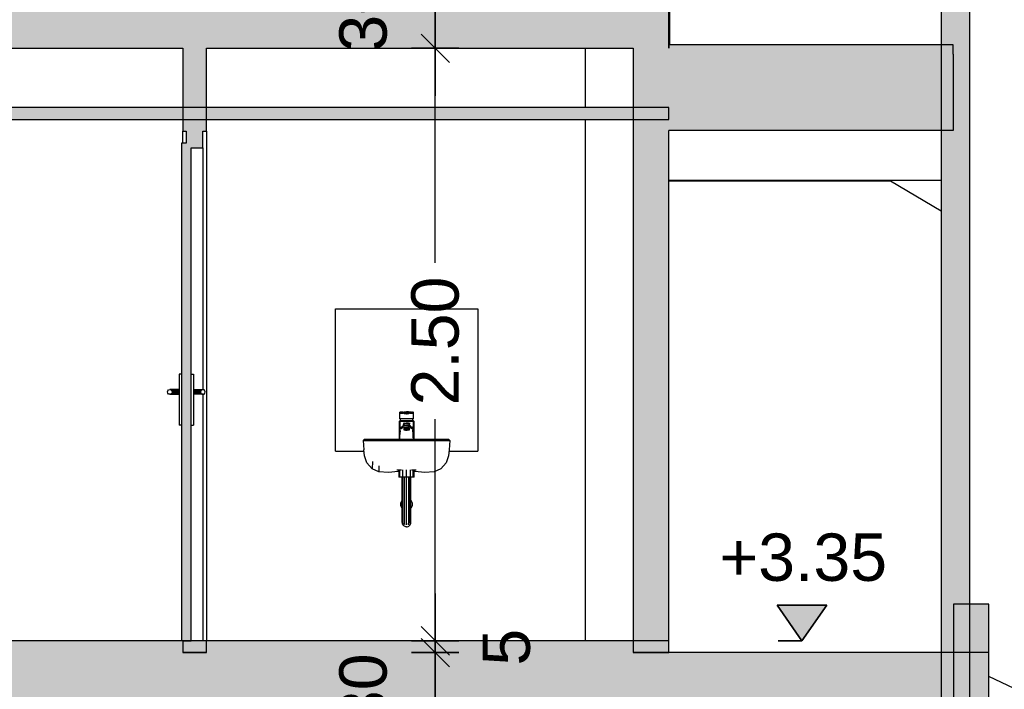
# Model space of a CAD drawing. Header units: metres. Extents: x -1 to 430, y -65 to 31.
# Tile 23 of 69: x 240.86 to 245.01, y -51.79 to -48.97. Entities that reach past the tile are written whole.
import ezdxf

# ---------------------------------------------------------------- set-up
doc = ezdxf.new("R2010")
doc.units = ezdxf.units.M
doc.header["$PDMODE"] = 65
doc.linetypes.add('CONTINUA', pattern=[0])
doc.linetypes.add('PUNKT', pattern=[6.35, 0, -6.35])
doc.layers.add('+++++ CÀLCUL SECCIÓ G', color=7, linetype='CONTINUA', lineweight=25)
doc.layers.add('COTES SECCIÓ G', color=7, linetype='CONTINUA', lineweight=25)
doc.styles.add('ARIAL', font='arial.ttf')
doc.dimstyles.new('DIMSTYLE_4', dxfattribs={"dimtxt": 0.2, "dimasz": 0.2, "dimexe": 0, "dimexo": 1e-06, "dimgap": 0.1, "dimtad": 2, "dimdec": 0, "dimlfac": 100, "dimrnd": 1, "dimzin": 4, "dimdsep": 46, "dimtxsty": 'ARIAL', "dimblk1": 'ALL_ML_STRICH', "dimblk2": 'ALL_ML_STRICH', "dimsah": 1, "dimcen": 0, "dimse1": 1, "dimse2": 1, "dimclrd": 2, "dimclre": 2, "dimclrt": 2, "dimadec": 0, "dimazin": 0, "dimtfac": 1, "dimtdec": 0, "dimtix": 1, "dimtmove": 2, "dimatfit": 3, "dimfxl": 0, "dimtvp": 1.2, "dimtzin": 0, "dimlwd": 0, "dimlwe": 35, "dimarcsym": 0})
doc.dimstyles.new('DIMSTYLE_5', dxfattribs={"dimtxt": 0.2, "dimasz": 0.2, "dimexe": 0, "dimexo": 1e-06, "dimgap": 0.1, "dimtad": 0, "dimrnd": 0.01, "dimzin": 4, "dimdsep": 46, "dimtxsty": 'ARIAL', "dimblk1": 'ALL_ML_STRICH', "dimblk2": 'ALL_ML_STRICH', "dimsah": 1, "dimcen": 0, "dimse1": 1, "dimse2": 1, "dimclrd": 2, "dimclre": 2, "dimclrt": 2, "dimadec": 0, "dimazin": 0, "dimtfac": 1, "dimtdec": 0, "dimtix": 1, "dimtmove": 2, "dimatfit": 3, "dimfxl": 0, "dimtzin": 0, "dimlwd": 0, "dimlwe": 35, "dimarcsym": 0})
doc.dimstyles.new('DIMSTYLE_7', dxfattribs={"dimtxt": 0.2, "dimasz": 0.2, "dimexe": 0, "dimexo": 1e-06, "dimgap": 0.1, "dimtad": 0, "dimdec": 0, "dimlfac": 100, "dimrnd": 1, "dimzin": 4, "dimdsep": 46, "dimtxsty": 'ARIAL', "dimblk1": 'ALL_ML_STRICH', "dimblk2": 'ALL_ML_STRICH', "dimsah": 1, "dimcen": 0, "dimse1": 1, "dimse2": 1, "dimclrd": 2, "dimclre": 2, "dimclrt": 2, "dimadec": 0, "dimazin": 0, "dimtfac": 1, "dimtdec": 0, "dimtix": 1, "dimtmove": 2, "dimatfit": 3, "dimfxl": 0, "dimtvp": 1.2, "dimtzin": 0, "dimlwd": 0, "dimlwe": 35, "dimarcsym": 0})

# ---------------------------------------------------------------- blocks, each defined once
blk = doc.blocks.new('ALL_ML_STRICH')
at = {"color": 0, "linetype": 'ByBlock', "lineweight": -2}
for p, q in [((0, -0.5), (0, 0.5)), ((-0.3, -0.3), (0.3, 0.3)), ((-1, 0), (0.5, 0))]:
    blk.add_line(p, q, dxfattribs=at)
blk = doc.blocks.new('*D41')
at = {"layer": 'COTES SECCIÓ G', "color": 2, "linetype": 'CONTINUA', "lineweight": -2, "transparency": 33554687}
blk.add_line((242.61, -51.94), (242.61, -51.64), dxfattribs=at)
at = {"layer": 'DEFPOINTS', "color": 2, "linetype": 'CONTINUA', "lineweight": 35, "transparency": 33554687}
for p in [(246.9187, -51.64), (242.61, -51.94), (246.9183, -51.94)]:
    blk.add_point(p, dxfattribs=at)
at = {"layer": 'COTES SECCIÓ G', "color": 2, "linetype": 'CONTINUA', "lineweight": 35, "transparency": 33554687, "xscale": 0.2, "yscale": 0.2, "zscale": 0.2}
for p, rotation in [((242.61, -51.64), 90), ((242.61, -51.94), 270)]:
    blk.add_blockref('ALL_ML_STRICH', p, dxfattribs=dict(at, rotation=rotation))
at = {"layer": 'COTES SECCIÓ G', "color": 2, "linetype": 'CONTINUA', "lineweight": 35, "transparency": 33554687, "insert": (242.3064, -51.7987), "char_height": 0.2, "width": 0.4, "attachment_point": 5, "rotation": 90, "style": 'ARIAL'}
blk.add_mtext('\\A1;{30}', dxfattribs=at)
blk = doc.blocks.new('*D42')
at = {"layer": 'COTES SECCIÓ G', "color": 2, "linetype": 'CONTINUA', "lineweight": -2, "transparency": 33554687}
blk.add_line((242.61, -51.64), (242.61, -51.59), dxfattribs=at)
at = {"layer": 'DEFPOINTS', "color": 2, "linetype": 'CONTINUA', "lineweight": 35, "transparency": 33554687}
for p in [(243.2437, -51.59), (242.61, -51.64), (246.9187, -51.64)]:
    blk.add_point(p, dxfattribs=at)
at = {"layer": 'COTES SECCIÓ G', "color": 2, "linetype": 'CONTINUA', "lineweight": 35, "transparency": 33554687, "xscale": 0.2, "yscale": 0.2, "zscale": 0.2}
for p, rotation in [((242.61, -51.64), 270), ((242.61, -51.59), 90)]:
    blk.add_blockref('ALL_ML_STRICH', p, dxfattribs=dict(at, rotation=rotation))
at = {"layer": 'COTES SECCIÓ G', "color": 2, "linetype": 'CONTINUA', "lineweight": 35, "transparency": 33554687, "insert": (242.9106, -51.6171), "char_height": 0.2, "width": 0.2, "attachment_point": 5, "rotation": 90, "style": 'ARIAL'}
blk.add_mtext('\\A1;{5}', dxfattribs=at)
blk = doc.blocks.new('*D43')
at = {"layer": 'COTES SECCIÓ G', "color": 2, "linetype": 'CONTINUA', "lineweight": -2, "transparency": 33554687}
for p, q in [((242.61, -49.9952), (242.61, -49.09)), ((242.61, -51.59), (242.61, -50.6552))]:
    blk.add_line(p, q, dxfattribs=at)
at = {"layer": 'DEFPOINTS', "color": 2, "linetype": 'CONTINUA', "lineweight": 35, "transparency": 33554687}
for p in [(247.2062, -49.09), (242.61, -51.59), (243.2437, -51.59)]:
    blk.add_point(p, dxfattribs=at)
at = {"layer": 'COTES SECCIÓ G', "color": 2, "linetype": 'CONTINUA', "lineweight": 35, "transparency": 33554687, "xscale": 0.2, "yscale": 0.2, "zscale": 0.2}
for p, rotation in [((242.61, -49.09), 90), ((242.61, -51.59), 270)]:
    blk.add_blockref('ALL_ML_STRICH', p, dxfattribs=dict(at, rotation=rotation))
at = {"layer": 'COTES SECCIÓ G', "color": 2, "linetype": 'CONTINUA', "lineweight": 35, "transparency": 33554687, "insert": (242.61, -50.3252), "char_height": 0.2, "width": 0.8, "attachment_point": 5, "rotation": 90, "style": 'ARIAL'}
blk.add_mtext('\\A1;{\\A1;{2.50\\H0.132000;\\S^ ;}}', dxfattribs=at)
blk = doc.blocks.new('*D44')
at = {"layer": 'COTES SECCIÓ G', "color": 2, "linetype": 'CONTINUA', "lineweight": -2, "transparency": 33554687}
blk.add_line((242.61, -49.09), (242.61, -48.79), dxfattribs=at)
at = {"layer": 'DEFPOINTS', "color": 2, "linetype": 'CONTINUA', "lineweight": 35, "transparency": 33554687}
for p in [(247.0887, -48.79), (242.61, -49.09), (247.2062, -49.09)]:
    blk.add_point(p, dxfattribs=at)
at = {"layer": 'COTES SECCIÓ G', "color": 2, "linetype": 'CONTINUA', "lineweight": 35, "transparency": 33554687, "xscale": 0.2, "yscale": 0.2, "zscale": 0.2}
for p, rotation in [((242.61, -48.79), 90), ((242.61, -49.09), 270)]:
    blk.add_blockref('ALL_ML_STRICH', p, dxfattribs=dict(at, rotation=rotation))
at = {"layer": 'COTES SECCIÓ G', "color": 2, "linetype": 'CONTINUA', "lineweight": 35, "transparency": 33554687, "insert": (242.3064, -48.9487), "char_height": 0.2, "width": 0.4, "attachment_point": 5, "rotation": 90, "style": 'ARIAL'}
blk.add_mtext('\\A1;{30}', dxfattribs=at)
blk = doc.blocks.new('COMPLEX_ELEVATIONDIM_1')
at = {"layer": 'COTES SECCIÓ G', "linetype": 'CONTINUA', "lineweight": 35, "transparency": 33554687}
blk.add_hatch(color=2, dxfattribs=at).paths.add_polyline_path([(244.2618, -51.44), (244.0518, -51.44), (244.1568, -51.59)])
at = {"layer": 'COTES SECCIÓ G', "color": 2, "linetype": 'CONTINUA', "lineweight": 35, "transparency": 33554687}
for p, q in [((244.2618, -51.44), (244.0518, -51.44)), ((244.0518, -51.44), (244.1568, -51.59)), ((244.1568, -51.59), (244.2618, -51.44)), ((244.1568, -51.59), (244.1568, -51.59)), ((244.1568, -51.59), (244.1568, -51.59)), ((244.1568, -51.59), (244.1568, -51.59)), ((244.1568, -51.59), (244.1568, -51.59))]:
    blk.add_line(p, q, dxfattribs=at)
at = {"layer": 'COTES SECCIÓ G', "color": 2, "linetype": 'PUNKT', "lineweight": 35, "transparency": 33554687}
blk.add_line((244.1568, -51.59), (244.043, -51.59), dxfattribs=at)
at = {"layer": 'COTES SECCIÓ G', "color": 2, "linetype": 'CONTINUA', "lineweight": 35, "transparency": 33554687, "insert": (243.8089, -51.34), "char_height": 0.2, "width": 0.806249, "attachment_point": 7, "style": 'ARIAL'}
blk.add_mtext('\\W1.00;+3.35', dxfattribs=at)

msp = doc.modelspace()

# ---------------------------------------------------------------- hatches: boundary and pattern name
at = {"layer": '+++++ CÀLCUL SECCIÓ G', "linetype": 'CONTINUA', "lineweight": 18, "transparency": 33554687}
msp.add_hatch(color=40, dxfattribs=at).paths.add_polyline_path([(244.7943, -30.87), (244.7443, -30.87), (244.7443, -55.01), (244.7943, -55.01)])
h = msp.add_hatch(dxfattribs=at)
h.set_pattern_fill('TRAMA', color=40, scale=0.0525, angle=90, style=0, pattern_type=2)
h.set_pattern_definition([(90, (-0.105, 0.105), (-0.0525, 0.0525), [0.0525, -0.0525]), (180, (-0.105, 0.105), (-0.0525, -0.0525), [0.0525, -0.0525])])
h.paths.add_polyline_path([(244.8643, -30.87), (244.7943, -30.87), (244.7943, -55.01), (244.8643, -55.01)], flags=0)
at = {"layer": '+++++ CÀLCUL SECCIÓ G', "linetype": 'CONTINUA', "lineweight": 25, "true_color": 0xababab, "transparency": 33554687}
for points in [[(243.5958, -49.09), (243.5958, -48.79), (233.1639, -48.79), (233.1639, -49.09)], [(244.7948, -49.4373), (244.7948, -49.1153), (243.595, -49.1153), (243.595, -49.4373)], [(231.5943, -51.64), (231.5943, -51.94), (244.9456, -51.94), (244.9456, -51.64)]]:
    msp.add_hatch(color=253, dxfattribs=at).paths.add_polyline_path(points)
at = {"layer": '+++++ CÀLCUL SECCIÓ G', "linetype": 'CONTINUA', "lineweight": 25, "true_color": 0xa0a0a0, "transparency": 33554687}
for points in [[(241.6448, -49.44), (241.6448, -49.09), (241.5448, -49.09), (241.5448, -49.44)], [(243.595, -49.09), (243.445, -49.09), (243.445, -51.64), (243.595, -51.64)], [(241.5448, -51.64), (241.6448, -51.64), (241.6448, -51.59), (241.5448, -51.59)]]:
    msp.add_hatch(color=253, dxfattribs=at).paths.add_polyline_path(points)
at = {"layer": '+++++ CÀLCUL SECCIÓ G', "linetype": 'CONTINUA', "lineweight": 25, "transparency": 33554687}
for color, points in [(32, [(244.7948, -49.1153), (244.7948, -49.0753), (243.595, -49.0753), (243.595, -49.1153)]), (34, [(234.2266, -49.34), (234.2266, -49.39), (243.5951, -49.39), (243.5951, -49.34)]), (32, [(243.5955, -51.59), (234.1266, -51.59), (234.1266, -51.64), (243.5955, -51.64)])]:
    msp.add_hatch(color=color, dxfattribs=at).paths.add_polyline_path(points)
at = {"layer": '+++++ CÀLCUL SECCIÓ G', "linetype": 'CONTINUA', "lineweight": 25, "true_color": 0x656565, "transparency": 33554687}
for points in [[(241.6298, -49.51), (241.6298, -49.44), (241.5598, -49.44), (241.5598, -49.51)], [(241.5798, -51.59), (241.5798, -49.49), (241.5398, -49.49), (241.5398, -51.59)], [(244.9456, -51.4361), (244.7956, -51.4361), (244.7956, -51.94), (244.9456, -51.94)]]:
    msp.add_hatch(color=251, dxfattribs=at).paths.add_polyline_path(points)

# ---------------------------------------------------------------- linework, layer by layer
at = {"layer": '+++++ CÀLCUL SECCIÓ G', "color": 7, "linetype": 'CONTINUA', "lineweight": 25, "transparency": 33554687}
for p, q in [((244.8643, -55.01), (244.8643, -30.87)), ((244.7443, -43.2012), (244.7443, -52.2145)), ((243.5958, -49.09), (243.5958, -48.79)), ((243.5982, -48.79), (243.5982, -49.0753)), ((240.1448, -49.09), (241.5448, -49.09)), ((241.5448, -49.09), (241.5448, -49.44)), ((241.6448, -49.09), (243.445, -49.09)), ((241.6448, -49.44), (241.6448, -49.09)), ((243.2437, -49.34), (243.2437, -49.09)), ((243.445, -49.09), (243.445, -51.64)), ((243.595, -49.0753), (243.595, -49.09)), ((244.7948, -49.0753), (243.595, -49.0753)), ((244.7948, -49.1153), (244.7948, -49.0753)), ((244.7948, -49.1153), (244.7948, -49.4373)), ((243.5951, -49.34), (234.2266, -49.34)), ((243.5951, -49.39), (243.5951, -49.34)), ((234.2266, -49.39), (243.5951, -49.39)), ((243.2437, -51.59), (243.2437, -49.39)), ((241.5448, -49.49), (241.5448, -49.44)), ((241.5448, -49.44), (241.5598, -49.44)), ((241.5598, -49.44), (241.5598, -49.49)), ((241.6298, -49.51), (241.6298, -49.44)), ((241.6298, -49.44), (241.6448, -49.44)), ((241.6448, -49.44), (241.6448, -51.59)), ((244.7948, -49.4373), (243.595, -49.4373)), ((243.595, -51.64), (243.595, -49.4373)), ((241.5398, -49.49), (241.5398, -51.59)), ((241.5598, -49.49), (241.5398, -49.49)), ((241.5798, -49.51), (241.6298, -49.51)), ((241.5798, -51.59), (241.5798, -49.51)), ((241.6298, -49.51), (241.6298, -50.53)), ((244.7443, -49.6477), (243.595, -49.6477)), ((244.5296, -49.6506), (243.595, -49.6506)), ((244.7443, -49.7769), (244.5296, -49.6506)), ((242.1897, -50.79), (242.1897, -50.19)), ((242.1897, -50.19), (242.7897, -50.19)), ((242.7897, -50.19), (242.7897, -50.79)), ((241.5298, -50.465), (241.5298, -50.68)), ((241.5398, -50.465), (241.5298, -50.465)), ((241.5798, -50.465), (241.5898, -50.465)), ((241.5898, -50.465), (241.5898, -50.68)), ((241.4798, -50.54), (241.4812, -50.535)), ((241.4812, -50.545), (241.4798, -50.54)), ((241.4812, -50.535), (241.4848, -50.5313)), ((241.4848, -50.5487), (241.4812, -50.545)), ((241.4848, -50.5313), (241.4898, -50.53)), ((241.4898, -50.53), (241.4948, -50.5313)), ((241.5298, -50.53), (241.4898, -50.53)), ((241.4948, -50.5313), (241.4985, -50.535)), ((241.4948, -50.5313), (241.5298, -50.5313)), ((241.4985, -50.545), (241.4948, -50.5487)), ((241.4985, -50.535), (241.4998, -50.54)), ((241.4985, -50.535), (241.5298, -50.535)), ((241.4998, -50.54), (241.4985, -50.545)), ((241.4985, -50.545), (241.5298, -50.545)), ((241.4998, -50.54), (241.5298, -50.54)), ((241.5898, -50.53), (241.6298, -50.53)), ((241.6248, -50.5313), (241.5898, -50.5313)), ((241.6212, -50.535), (241.5898, -50.535)), ((241.6198, -50.54), (241.5898, -50.54)), ((241.6212, -50.545), (241.5898, -50.545)), ((241.6212, -50.535), (241.6198, -50.54)), ((241.6198, -50.54), (241.6212, -50.545)), ((241.6248, -50.5313), (241.6212, -50.535)), ((241.6212, -50.545), (241.6248, -50.5487)), ((241.6298, -50.53), (241.6248, -50.5313)), ((241.6348, -50.5313), (241.6298, -50.53)), ((241.6385, -50.535), (241.6348, -50.5313)), ((241.6348, -50.5487), (241.6385, -50.545)), ((241.6398, -50.54), (241.6385, -50.535)), ((241.6385, -50.545), (241.6398, -50.54)), ((241.4898, -50.55), (241.4848, -50.5487)), ((241.4948, -50.5487), (241.4898, -50.55)), ((241.4898, -50.55), (241.5298, -50.55)), ((241.4948, -50.5487), (241.5298, -50.5487)), ((241.6248, -50.5487), (241.5898, -50.5487)), ((241.6298, -50.55), (241.5898, -50.55)), ((241.6248, -50.5487), (241.6298, -50.55)), ((241.6298, -50.55), (241.6348, -50.5487)), ((241.6298, -50.55), (241.6298, -51.59)), ((242.46, -50.6263), (242.461, -50.6256)), ((242.46, -50.653), (242.46, -50.6263)), ((242.461, -50.6256), (242.461, -50.63)), ((242.461, -50.63), (242.461, -50.6256)), ((242.464, -50.6256), (242.461, -50.6256)), ((242.474, -50.6256), (242.464, -50.6256)), ((242.4746, -50.625), (242.4685, -50.6256)), ((242.475, -50.6258), (242.474, -50.6256)), ((242.474, -50.6256), (242.4788, -50.6256)), ((242.4746, -50.625), (242.4815, -50.6245)), ((242.475, -50.6258), (242.4782, -50.627)), ((242.4782, -50.627), (242.4804, -50.628)), ((242.4825, -50.6257), (242.4788, -50.6256)), ((242.4804, -50.628), (242.4831, -50.6295)), ((242.4815, -50.6245), (242.489, -50.624)), ((242.4853, -50.6259), (242.4825, -50.6257)), ((242.4872, -50.6259), (242.4853, -50.6259)), ((242.4885, -50.626), (242.4872, -50.6259)), ((242.489, -50.626), (242.4885, -50.626)), ((242.489, -50.626), (242.489, -50.624)), ((242.4965, -50.6245), (242.489, -50.624)), ((242.489, -50.626), (242.4895, -50.626)), ((242.4895, -50.626), (242.4908, -50.6259)), ((242.4908, -50.6259), (242.4927, -50.6259)), ((242.4927, -50.6259), (242.4955, -50.6257)), ((242.4949, -50.6295), (242.4976, -50.628)), ((242.4955, -50.6257), (242.4992, -50.6256)), ((242.5034, -50.625), (242.4965, -50.6245)), ((242.4976, -50.628), (242.4998, -50.627)), ((242.4992, -50.6256), (242.504, -50.6256)), ((242.4998, -50.627), (242.503, -50.6258)), ((242.503, -50.6258), (242.504, -50.6256)), ((242.5095, -50.6256), (242.5034, -50.625)), ((242.504, -50.6256), (242.514, -50.6256)), ((242.517, -50.6256), (242.514, -50.6256)), ((242.517, -50.63), (242.517, -50.6256)), ((242.518, -50.6263), (242.517, -50.6256)), ((242.517, -50.63), (242.517, -50.6256)), ((242.518, -50.653), (242.518, -50.6263)), ((242.459, -50.663), (242.461, -50.661)), ((242.459, -50.74), (242.459, -50.663)), ((242.459, -50.663), (242.4601, -50.663)), ((242.461, -50.653), (242.46, -50.653)), ((242.463, -50.663), (242.4601, -50.663)), ((242.4601, -50.663), (242.4601, -50.6698)), ((242.4601, -50.663), (242.463, -50.663)), ((242.4601, -50.74), (242.4601, -50.6698)), ((242.4601, -50.6698), (242.4604, -50.681)), ((242.4607, -50.733), (242.4601, -50.6698)), ((242.461, -50.63), (242.464, -50.63)), ((242.4639, -50.653), (242.461, -50.653)), ((242.461, -50.661), (242.462, -50.661)), ((242.461, -50.661), (242.462, -50.661)), ((242.462, -50.653), (242.462, -50.661)), ((242.462, -50.661), (242.4648, -50.661)), ((242.462, -50.661), (242.4648, -50.661)), ((242.4678, -50.663), (242.463, -50.663)), ((242.463, -50.663), (242.4678, -50.663)), ((242.4685, -50.653), (242.4639, -50.653)), ((242.464, -50.63), (242.474, -50.63)), ((242.4648, -50.661), (242.4692, -50.661)), ((242.4648, -50.661), (242.4692, -50.661)), ((242.4741, -50.663), (242.4678, -50.663)), ((242.4678, -50.663), (242.4741, -50.663)), ((242.4746, -50.653), (242.4685, -50.653)), ((242.4692, -50.661), (242.4751, -50.661)), ((242.4692, -50.661), (242.4751, -50.661)), ((242.475, -50.63), (242.474, -50.63)), ((242.4813, -50.663), (242.4741, -50.663)), ((242.4741, -50.663), (242.4813, -50.663)), ((242.4815, -50.653), (242.4746, -50.653)), ((242.4782, -50.631), (242.475, -50.63)), ((242.4751, -50.661), (242.4817, -50.661)), ((242.4751, -50.661), (242.4817, -50.661)), ((242.4804, -50.632), (242.4782, -50.631)), ((242.4831, -50.633), (242.4804, -50.632)), ((242.489, -50.663), (242.4813, -50.663)), ((242.4813, -50.663), (242.489, -50.663)), ((242.489, -50.653), (242.4815, -50.653)), ((242.4817, -50.661), (242.489, -50.661)), ((242.4817, -50.661), (242.489, -50.661)), ((242.4831, -50.633), (242.4831, -50.6295)), ((242.4831, -50.6295), (242.4881, -50.6295)), ((242.4881, -50.6335), (242.4831, -50.633)), ((242.4881, -50.6295), (242.4899, -50.6295)), ((242.4899, -50.6335), (242.4881, -50.6335)), ((242.4965, -50.653), (242.489, -50.653)), ((242.489, -50.661), (242.4963, -50.661)), ((242.489, -50.661), (242.4963, -50.661)), ((242.4967, -50.663), (242.489, -50.663)), ((242.489, -50.663), (242.4967, -50.663)), ((242.4899, -50.6295), (242.4949, -50.6295)), ((242.4949, -50.633), (242.4899, -50.6335)), ((242.4949, -50.6295), (242.4949, -50.633)), ((242.4976, -50.632), (242.4949, -50.633)), ((242.4963, -50.661), (242.5029, -50.661)), ((242.4963, -50.661), (242.5029, -50.661)), ((242.5034, -50.653), (242.4965, -50.653)), ((242.5039, -50.663), (242.4967, -50.663)), ((242.4967, -50.663), (242.5039, -50.663)), ((242.4998, -50.631), (242.4976, -50.632)), ((242.503, -50.63), (242.4998, -50.631)), ((242.5029, -50.661), (242.5088, -50.661)), ((242.5029, -50.661), (242.5088, -50.661)), ((242.504, -50.63), (242.503, -50.63)), ((242.5095, -50.653), (242.5034, -50.653)), ((242.5102, -50.663), (242.5039, -50.663)), ((242.5039, -50.663), (242.5102, -50.663)), ((242.504, -50.63), (242.514, -50.63)), ((242.5088, -50.661), (242.5132, -50.661)), ((242.5088, -50.661), (242.5132, -50.661)), ((242.5141, -50.653), (242.5095, -50.653)), ((242.515, -50.663), (242.5102, -50.663)), ((242.5102, -50.663), (242.515, -50.663)), ((242.5132, -50.661), (242.516, -50.661)), ((242.5132, -50.661), (242.516, -50.661)), ((242.514, -50.63), (242.517, -50.63)), ((242.517, -50.653), (242.5141, -50.653)), ((242.5179, -50.663), (242.515, -50.663)), ((242.515, -50.663), (242.5179, -50.663)), ((242.516, -50.661), (242.516, -50.653)), ((242.516, -50.661), (242.517, -50.661)), ((242.516, -50.661), (242.517, -50.661)), ((242.518, -50.653), (242.517, -50.653)), ((242.517, -50.661), (242.519, -50.663)), ((242.5173, -50.733), (242.5179, -50.663)), ((242.5176, -50.681), (242.5179, -50.663)), ((242.5179, -50.663), (242.5179, -50.74)), ((242.5179, -50.663), (242.519, -50.663)), ((242.519, -50.663), (242.519, -50.74)), ((241.5398, -50.68), (241.5298, -50.68)), ((241.5798, -50.68), (241.5898, -50.68)), ((242.4604, -50.681), (242.4611, -50.688)), ((242.4618, -50.72), (242.4604, -50.681)), ((242.4611, -50.688), (242.4625, -50.693)), ((242.4633, -50.709), (242.4611, -50.688)), ((242.4625, -50.693), (242.464, -50.695)), ((242.464, -50.695), (242.468, -50.692)), ((242.466, -50.6885), (242.4694, -50.687)), ((242.4673, -50.6955), (242.474, -50.6866)), ((242.468, -50.692), (242.474, -50.6866)), ((242.4694, -50.687), (242.475, -50.6823)), ((242.473, -50.683), (242.478, -50.679)), ((242.4814, -50.6716), (242.4742, -50.673)), ((242.4744, -50.677), (242.4815, -50.6748)), ((242.4744, -50.6898), (242.4756, -50.6891)), ((242.475, -50.6823), (242.476, -50.6818)), ((242.4771, -50.6797), (242.4754, -50.6805)), ((242.4756, -50.6891), (242.4786, -50.6885)), ((242.476, -50.6818), (242.479, -50.6813)), ((242.4819, -50.6765), (242.478, -50.679)), ((242.4784, -50.6931), (242.4794, -50.6928)), ((242.4784, -50.6999), (242.4784, -50.6931)), ((242.4812, -50.6989), (242.4784, -50.6999)), ((242.4784, -50.701), (242.4784, -50.6999)), ((242.4812, -50.7019), (242.4784, -50.701)), ((242.4786, -50.6885), (242.4835, -50.688)), ((242.479, -50.6813), (242.484, -50.6809)), ((242.4802, -50.6928), (242.4794, -50.6928)), ((242.4807, -50.6928), (242.4802, -50.6928)), ((242.481, -50.6927), (242.4807, -50.6928)), ((242.4812, -50.6926), (242.481, -50.6927)), ((242.4812, -50.6926), (242.4812, -50.6989)), ((242.4822, -50.6928), (242.4812, -50.6926)), ((242.4862, -50.6985), (242.4812, -50.6989)), ((242.4862, -50.7024), (242.4812, -50.7019)), ((242.4814, -50.6716), (242.489, -50.6709)), ((242.4815, -50.6748), (242.4882, -50.6737)), ((242.4857, -50.675), (242.4819, -50.6765)), ((242.4833, -50.6928), (242.4822, -50.6928)), ((242.4882, -50.6741), (242.4825, -50.6763)), ((242.4837, -50.6928), (242.4833, -50.6928)), ((242.4835, -50.688), (242.489, -50.6879)), ((242.4856, -50.6927), (242.4837, -50.6928)), ((242.4886, -50.6739), (242.4839, -50.676)), ((242.484, -50.6809), (242.489, -50.6808)), ((242.486, -50.6926), (242.4856, -50.6927)), ((242.4862, -50.6926), (242.486, -50.6926)), ((242.4862, -50.6926), (242.4862, -50.6985)), ((242.4864, -50.6926), (242.4862, -50.6926)), ((242.489, -50.6985), (242.4862, -50.6985)), ((242.489, -50.7024), (242.4862, -50.7024)), ((242.489, -50.6927), (242.4864, -50.6926)), ((242.4889, -50.6731), (242.4869, -50.6746)), ((242.4887, -50.6734), (242.4881, -50.6741)), ((242.4888, -50.6732), (242.4883, -50.6741)), ((242.489, -50.6728), (242.4884, -50.674)), ((242.489, -50.6728), (242.4886, -50.6739)), ((242.4966, -50.6716), (242.489, -50.6709)), ((242.489, -50.6738), (242.489, -50.6728)), ((242.4894, -50.6739), (242.489, -50.6728)), ((242.4896, -50.674), (242.489, -50.6728)), ((242.489, -50.6808), (242.494, -50.6809)), ((242.4945, -50.688), (242.489, -50.6879)), ((242.4916, -50.6926), (242.489, -50.6927)), ((242.4918, -50.6985), (242.489, -50.6985)), ((242.4918, -50.7024), (242.489, -50.7024)), ((242.4912, -50.6746), (242.4892, -50.6731)), ((242.4898, -50.6741), (242.4892, -50.6732)), ((242.49, -50.6741), (242.4894, -50.6734)), ((242.4894, -50.6739), (242.4941, -50.676)), ((242.4955, -50.6763), (242.4898, -50.6741)), ((242.4965, -50.6748), (242.4899, -50.6737)), ((242.4918, -50.6926), (242.4916, -50.6926)), ((242.4918, -50.6985), (242.4918, -50.6926)), ((242.492, -50.6926), (242.4918, -50.6926)), ((242.4968, -50.6989), (242.4918, -50.6985)), ((242.4968, -50.7019), (242.4918, -50.7024)), ((242.4944, -50.6928), (242.492, -50.6926)), ((242.4961, -50.6765), (242.4923, -50.675)), ((242.494, -50.6809), (242.499, -50.6813)), ((242.4947, -50.6928), (242.4944, -50.6928)), ((242.4994, -50.6885), (242.4945, -50.688)), ((242.4959, -50.6928), (242.4947, -50.6928)), ((242.4964, -50.6927), (242.4959, -50.6928)), ((242.5, -50.679), (242.4961, -50.6765)), ((242.4968, -50.6926), (242.4964, -50.6927)), ((242.5036, -50.677), (242.4965, -50.6748)), ((242.5038, -50.673), (242.4966, -50.6716)), ((242.4968, -50.6989), (242.4968, -50.6926)), ((242.497, -50.6927), (242.4968, -50.6926)), ((242.4996, -50.6999), (242.4968, -50.6989)), ((242.4996, -50.701), (242.4968, -50.7019)), ((242.4974, -50.6928), (242.497, -50.6927)), ((242.4978, -50.6928), (242.4974, -50.6928)), ((242.4986, -50.6928), (242.4978, -50.6928)), ((242.4986, -50.6928), (242.4996, -50.6931)), ((242.499, -50.6813), (242.502, -50.6818)), ((242.5024, -50.6891), (242.4994, -50.6885)), ((242.4996, -50.6931), (242.4996, -50.6999)), ((242.4996, -50.6999), (242.4996, -50.701)), ((242.5, -50.679), (242.505, -50.683)), ((242.5026, -50.6805), (242.5009, -50.6797)), ((242.502, -50.6818), (242.503, -50.6823)), ((242.5036, -50.6898), (242.5024, -50.6891)), ((242.503, -50.6823), (242.5086, -50.687)), ((242.504, -50.6866), (242.51, -50.692)), ((242.5107, -50.6955), (242.504, -50.6866)), ((242.5086, -50.687), (242.512, -50.6885)), ((242.51, -50.692), (242.514, -50.695)), ((242.514, -50.695), (242.5155, -50.693)), ((242.5147, -50.709), (242.5169, -50.688)), ((242.5155, -50.693), (242.5169, -50.688)), ((242.5162, -50.72), (242.5176, -50.681)), ((242.5169, -50.688), (242.5176, -50.681)), ((242.3102, -50.74), (242.306, -50.7447)), ((242.306, -50.7447), (242.3074, -50.7447)), ((242.306, -50.7447), (242.3085, -50.7842)), ((242.3074, -50.7447), (242.3116, -50.7447)), ((242.3095, -50.7407), (242.3101, -50.74)), ((242.3102, -50.74), (242.3101, -50.74)), ((242.3114, -50.74), (242.3102, -50.74)), ((242.3155, -50.74), (242.3114, -50.74)), ((242.3116, -50.7447), (242.3196, -50.7447)), ((242.3234, -50.74), (242.3155, -50.74)), ((242.3196, -50.7447), (242.3323, -50.7447)), ((242.3359, -50.74), (242.3234, -50.74)), ((242.3323, -50.7447), (242.3497, -50.7447)), ((242.3529, -50.74), (242.3359, -50.74)), ((242.3497, -50.7447), (242.3715, -50.7447)), ((242.3742, -50.74), (242.3529, -50.74)), ((242.3715, -50.7447), (242.3971, -50.7447)), ((242.3993, -50.74), (242.3742, -50.74)), ((242.3971, -50.7447), (242.4259, -50.7447)), ((242.4275, -50.74), (242.3993, -50.74)), ((242.4259, -50.7447), (242.4567, -50.7447)), ((242.4577, -50.74), (242.4275, -50.74)), ((242.4567, -50.7447), (242.4884, -50.7447)), ((242.4888, -50.74), (242.4577, -50.74)), ((242.4605, -50.74), (242.4607, -50.733)), ((242.4884, -50.7447), (242.5202, -50.7447)), ((242.5199, -50.74), (242.4888, -50.74)), ((242.5173, -50.733), (242.5175, -50.74)), ((242.5501, -50.74), (242.5199, -50.74)), ((242.5202, -50.7447), (242.551, -50.7447)), ((242.5783, -50.74), (242.5501, -50.74)), ((242.551, -50.7447), (242.5798, -50.7447)), ((242.6034, -50.74), (242.5783, -50.74)), ((242.5798, -50.7447), (242.6054, -50.7447)), ((242.6247, -50.74), (242.6034, -50.74)), ((242.6054, -50.7447), (242.6272, -50.7447)), ((242.6417, -50.74), (242.6247, -50.74)), ((242.6272, -50.7447), (242.6445, -50.7447)), ((242.6542, -50.74), (242.6417, -50.74)), ((242.6445, -50.7447), (242.6573, -50.7447)), ((242.6621, -50.74), (242.6542, -50.74)), ((242.6573, -50.7447), (242.6653, -50.7447)), ((242.6662, -50.74), (242.6621, -50.74)), ((242.6653, -50.7447), (242.6695, -50.7447)), ((242.6675, -50.74), (242.6662, -50.74)), ((242.6675, -50.74), (242.6675, -50.74)), ((242.6675, -50.74), (242.6713, -50.7447)), ((242.6713, -50.7447), (242.6691, -50.7842)), ((242.6695, -50.7447), (242.6708, -50.7447)), ((242.6708, -50.7447), (242.6713, -50.7447)), ((242.1897, -50.79), (242.3092, -50.79)), ((242.3117, -50.8095), (242.3085, -50.7842)), ((242.6691, -50.7842), (242.6659, -50.8095)), ((242.6684, -50.79), (242.7897, -50.79)), ((242.3215, -50.8387), (242.3117, -50.8095)), ((242.3458, -50.8336), (242.3442, -50.864)), ((242.6659, -50.8095), (242.6561, -50.8387)), ((242.3442, -50.864), (242.3215, -50.8387)), ((242.3718, -50.8772), (242.3442, -50.864)), ((242.3723, -50.8524), (242.3718, -50.8772)), ((242.4133, -50.88), (242.3718, -50.8772)), ((242.4531, -50.8762), (242.4133, -50.88)), ((242.4476, -50.8699), (242.4479, -50.8699)), ((242.4489, -50.8699), (242.4479, -50.8699)), ((242.4507, -50.8699), (242.4489, -50.8699)), ((242.4536, -50.8699), (242.4507, -50.8699)), ((242.4563, -50.876), (242.4531, -50.8762)), ((242.4575, -50.8699), (242.4536, -50.8699)), ((242.4563, -50.8699), (242.4563, -50.9)), ((242.4624, -50.8699), (242.4575, -50.8699)), ((242.4607, -50.9), (242.4607, -50.8699)), ((242.4673, -50.8699), (242.4624, -50.8699)), ((242.4726, -50.9), (242.4726, -50.8693)), ((242.4888, -50.9), (242.4888, -50.8688)), ((242.505, -50.9), (242.505, -50.8693)), ((242.5152, -50.8699), (242.5103, -50.8699)), ((242.5201, -50.8699), (242.5152, -50.8699)), ((242.5169, -50.9), (242.5169, -50.8699)), ((242.5241, -50.8699), (242.5201, -50.8699)), ((242.5213, -50.9), (242.5213, -50.8699)), ((242.5245, -50.8762), (242.5213, -50.876)), ((242.5269, -50.8699), (242.5241, -50.8699)), ((242.5643, -50.88), (242.5245, -50.8762)), ((242.5287, -50.8699), (242.5269, -50.8699)), ((242.5297, -50.8699), (242.5287, -50.8699)), ((242.53, -50.8699), (242.5297, -50.8699)), ((242.6058, -50.8772), (242.5643, -50.88)), ((242.6334, -50.864), (242.6058, -50.8772)), ((242.6561, -50.8387), (242.6334, -50.864)), ((242.4607, -50.9), (242.4563, -50.9)), ((242.4726, -50.9), (242.4607, -50.9)), ((242.4708, -51.091), (242.4708, -50.9)), ((242.4888, -50.9), (242.4726, -50.9)), ((242.4732, -51.091), (242.4732, -50.9)), ((242.4798, -51.091), (242.4798, -50.8999)), ((242.4888, -51.091), (242.4888, -50.9)), ((242.505, -50.9), (242.4888, -50.9)), ((242.4978, -51.091), (242.4978, -50.8999)), ((242.5044, -51.091), (242.5044, -50.9)), ((242.5169, -50.9), (242.505, -50.9)), ((242.5068, -51.091), (242.5068, -50.9)), ((242.5213, -50.9), (242.5169, -50.9)), ((242.4648, -51.0072), (242.4708, -50.9969)), ((242.5068, -50.9969), (242.5128, -51.0072)), ((242.4648, -51.0201), (242.4648, -51.0072)), ((242.4708, -51.0305), (242.4648, -51.0201)), ((242.5128, -51.0201), (242.5068, -51.0305)), ((242.5128, -51.0072), (242.5128, -51.0201)), ((242.4711, -51.0942), (242.4708, -51.091)), ((242.4719, -51.0972), (242.4711, -51.0942)), ((242.4732, -51.1), (242.4719, -51.0972)), ((242.4735, -51.0942), (242.4732, -51.091)), ((242.475, -51.1026), (242.4732, -51.1)), ((242.4742, -51.0972), (242.4735, -51.0942)), ((242.4753, -51.1), (242.4742, -51.0972)), ((242.4772, -51.1048), (242.475, -51.1026)), ((242.4798, -51.1066), (242.4772, -51.1048)), ((242.4799, -51.0942), (242.4798, -51.091)), ((242.4826, -51.1079), (242.4798, -51.1066)), ((242.4803, -51.0972), (242.4799, -51.0942)), ((242.481, -51.1), (242.4803, -51.0972)), ((242.4857, -51.1088), (242.4826, -51.1079)), ((242.4888, -51.109), (242.4857, -51.1088)), ((242.4888, -51.0942), (242.4888, -51.091)), ((242.4888, -51.0972), (242.4888, -51.0942)), ((242.4888, -51.1), (242.4888, -51.0972)), ((242.4888, -51.109), (242.4919, -51.1088)), ((242.4919, -51.1088), (242.495, -51.1079)), ((242.495, -51.1079), (242.4978, -51.1066)), ((242.4966, -51.1), (242.4973, -51.0972)), ((242.4973, -51.0972), (242.4977, -51.0942)), ((242.4977, -51.0942), (242.4978, -51.091)), ((242.4978, -51.1066), (242.5004, -51.1048)), ((242.5004, -51.1048), (242.5026, -51.1026)), ((242.5023, -51.1), (242.5035, -51.0972)), ((242.5026, -51.1026), (242.5044, -51.1)), ((242.5035, -51.0972), (242.5042, -51.0942)), ((242.5042, -51.0942), (242.5044, -51.091)), ((242.5044, -51.1), (242.5057, -51.0972)), ((242.5057, -51.0972), (242.5065, -51.0942)), ((242.5065, -51.0942), (242.5068, -51.091)), ((244.7956, -51.4361), (244.7956, -51.94)), ((244.9456, -51.4361), (244.7956, -51.4361)), ((244.9456, -51.94), (244.9456, -51.4361)), ((243.5955, -51.59), (240.6866, -51.59)), ((241.5448, -51.59), (241.5798, -51.59)), ((241.5448, -51.59), (241.5448, -51.64)), ((241.6448, -51.59), (241.5448, -51.59)), ((241.6448, -51.64), (241.6448, -51.59)), ((243.5955, -51.64), (243.5955, -51.59)), ((241.6448, -51.64), (241.5448, -51.64)), ((241.5448, -51.64), (241.6448, -51.64)), ((241.5448, -51.64), (241.6448, -51.64)), ((244.9456, -51.64), (243.445, -51.64)), ((243.445, -51.64), (243.595, -51.64)), ((243.445, -51.64), (243.5955, -51.64)), ((244.9456, -51.94), (244.9456, -51.64)), ((245.2543, -51.8897), (244.9456, -51.74))]:
    msp.add_line(p, q, dxfattribs=at)

# ---------------------------------------------------------------- block references
at = {"layer": 'COTES SECCIÓ G', "color": 2, "linetype": 'CONTINUA', "lineweight": 35, "transparency": 33554687}
msp.add_blockref('COMPLEX_ELEVATIONDIM_1', (0, 0), dxfattribs=at)

# ---------------------------------------------------------------- dimensions: what is measured, and where the dimension line sits
for base, p1, p2, dimstyle, picture, middle in [((242.61, -48.79), (247.2062, -49.09), (247.0887, -48.79), 'DIMSTYLE_4', '*D44', (242.3064, -48.9487)), ((242.61, -49.09), (243.2437, -51.59), (247.2062, -49.09), 'DIMSTYLE_5', '*D43', (242.61, -50.3252)), ((242.61, -51.59), (246.9187, -51.64), (243.2437, -51.59), 'DIMSTYLE_7', '*D42', (242.9106, -51.6171)), ((242.61, -51.64), (246.9183, -51.94), (246.9187, -51.64), 'DIMSTYLE_4', '*D41', (242.3064, -51.7987))]:
    dim = msp.add_linear_dim(base=base, p1=p1, p2=p2, angle=90, dimstyle=dimstyle, override={"dimpost": '<>', "dimclrd": 2, "dimclre": 2, "dimclrt": 2, "dimlwd": 0, "dimlwe": 35}, dxfattribs=at)
    dim.commit()
    dim.dimension.update_dxf_attribs({"geometry": picture, "text_midpoint": middle, "dimtype": 160})

doc.saveas('drawing.dxf')
